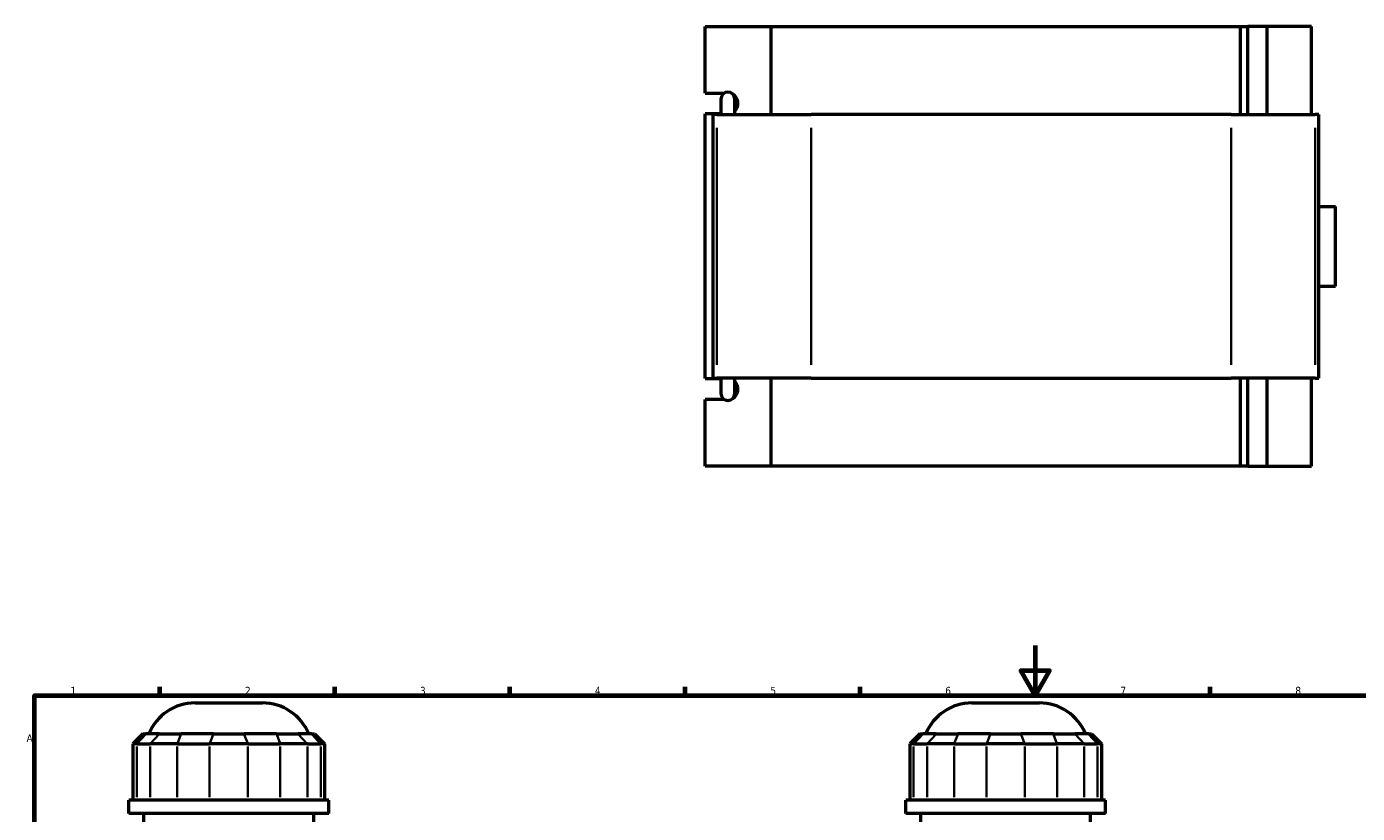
# Model space of a CAD drawing. Header units: millimetres. Extents: x 0 to 898, y -425 to 1013.
# Tile 5 of 6: x 17 to 549, y 527 to 842. Entities that reach past the tile are written whole.
import ezdxf

# ---------------------------------------------------------------- set-up
doc = ezdxf.new("R2010")
doc.units = ezdxf.units.MM
for name, color, linetype, lineweight in [('Border (ANSI)', 7, 'Continuous', 70), ('Visible (ANSI)', 7, 'Continuous', 50), ('Visible Narrow (ANSI)', 7, 'Continuous', 35)]:
    doc.layers.add(name, color=color, linetype=linetype, lineweight=lineweight)
doc.styles.add('Note Text (ANSI)', font='tahoma.ttf')

# ---------------------------------------------------------------- blocks, each defined once
blk = doc.blocks.new('Borders Default Border')
at = {"layer": 'Border (ANSI)'}
for p, q in [((70.08, 574), (70.08, 577.45)), ((140.17, 574), (140.17, 577.45)), ((210.25, 574), (210.25, 577.45)), ((280.33, 574), (280.33, 577.45)), ((350.42, 574), (350.42, 577.45)), ((490.58, 574), (490.58, 577.45))]:
    blk.add_line(p, q, dxfattribs=at)
at = {"layer": 'Border (ANSI)', "flags": 128}
for points in [[(420.5, 594), (420.5, 574), (414.73, 584), (426.27, 584), (420.5, 574)], [(20, 20), (20, 574), (821, 574), (821, 20), (20, 20)]]:
    blk.add_lwpolyline(points, dxfattribs=at)
at = {"layer": 'Border (ANSI)', "color": 230, "true_color": 0xff0080, "char_height": 3.05, "attachment_point": 7, "style": 'Note Text (ANSI)'}
for s, insert in [('1', (34.35, 574.4)), ('2', (104.2, 574.4)), ('3', (174.26, 574.34)), ('4', (244.23, 574.4)), ('5', (314.48, 574.34)), ('6', (384.49, 574.34)), ('7', (454.6, 574.4)), ('8', (524.63, 574.33)), ('A', (16.78, 555.35))]:
    blk.add_mtext(s, dxfattribs=dict(at, insert=insert))

msp = doc.modelspace()

# ---------------------------------------------------------------- linework, layer by layer
at = {"layer": 'Visible (ANSI)'}
for p, q in [((288.391, 815.286), (288.391, 841.886)), ((288.391, 841.886), (314.702, 841.886)), ((314.702, 841.886), (314.702, 806.686)), ((314.702, 841.886), (502.641, 841.886)), ((502.641, 841.886), (505.677, 841.886)), ((502.641, 806.686), (502.641, 841.886)), ((513.361, 841.886), (505.677, 841.886)), ((505.677, 806.686), (505.677, 841.886)), ((531.053, 841.886), (513.361, 841.886)), ((513.361, 806.686), (513.361, 841.886)), ((531.053, 806.686), (531.053, 841.886)), ((288.391, 815.286), (296.079, 815.286)), ((295.81, 815.114), (295.81, 815.286)), ((294.652, 812.846), (294.652, 806.686)), ((300.252, 806.686), (300.252, 812.846)), ((294.652, 806.886), (288.391, 806.886)), ((288.391, 700.886), (288.391, 806.886)), ((293.065, 806.686), (291.652, 806.686)), ((291.652, 701.086), (291.652, 806.686)), ((293.065, 806.686), (330.772, 806.686)), ((498.929, 806.686), (330.772, 806.686)), ((498.929, 806.686), (532.588, 806.686)), ((534.053, 806.686), (532.588, 806.686)), ((534.053, 701.086), (534.053, 806.686)), ((534.053, 769.886), (540.672, 769.886)), ((540.672, 737.886), (540.672, 769.886)), ((534.053, 737.886), (540.672, 737.886)), ((288.391, 700.886), (294.652, 700.886)), ((291.652, 701.086), (293.065, 701.086)), ((330.772, 701.086), (293.065, 701.086)), ((294.652, 701.086), (294.652, 694.926)), ((300.252, 694.926), (300.252, 701.086)), ((314.702, 701.086), (314.702, 665.886)), ((330.772, 701.086), (498.929, 701.086)), ((532.588, 701.086), (498.929, 701.086)), ((502.641, 665.886), (502.641, 701.086)), ((505.677, 665.886), (505.677, 701.086)), ((513.361, 665.886), (513.361, 701.086)), ((531.053, 665.886), (531.053, 701.086)), ((532.588, 701.086), (534.053, 701.086)), ((296.079, 692.486), (288.391, 692.486)), ((288.391, 665.886), (288.391, 692.486)), ((295.81, 692.486), (295.81, 692.657)), ((314.702, 665.886), (288.391, 665.886)), ((502.641, 665.886), (314.702, 665.886)), ((505.677, 665.886), (502.641, 665.886)), ((505.677, 665.886), (513.361, 665.886)), ((513.361, 665.886), (531.053, 665.886)), ((84.211, 571.007), (111.22, 571.007)), ((395.167, 571.007), (422.176, 571.007)), ((63.363, 558.617), (59.363, 554.617)), ((60.886, 554.617), (59.363, 554.617)), ((59.363, 554.617), (59.363, 532.067)), ((60.886, 554.617), (66.261, 554.617)), ((63.363, 558.617), (64.581, 558.617)), ((69.956, 558.617), (64.581, 558.617)), ((77.085, 554.617), (66.261, 554.617)), ((69.956, 558.617), (78.615, 558.617)), ((77.085, 554.617), (90.062, 554.617)), ((91.592, 558.617), (78.615, 558.617)), ((105.369, 554.617), (90.062, 554.617)), ((91.592, 558.617), (103.838, 558.617)), ((116.815, 558.617), (103.838, 558.617)), ((105.369, 554.617), (118.346, 554.617)), ((116.815, 558.617), (125.474, 558.617)), ((129.17, 554.617), (118.346, 554.617)), ((130.85, 558.617), (125.474, 558.617)), ((129.17, 554.617), (134.545, 554.617)), ((130.85, 558.617), (132.067, 558.617)), ((132.067, 558.617), (136.067, 554.617)), ((136.067, 554.617), (134.545, 554.617)), ((136.067, 554.617), (136.067, 532.067)), ((374.319, 558.617), (370.319, 554.617)), ((371.842, 554.617), (370.319, 554.617)), ((370.319, 554.617), (370.319, 532.067)), ((371.842, 554.617), (377.217, 554.617)), ((374.319, 558.617), (375.537, 558.617)), ((380.913, 558.617), (375.537, 558.617)), ((388.041, 554.617), (377.217, 554.617)), ((380.913, 558.617), (389.572, 558.617)), ((388.041, 554.617), (401.018, 554.617)), ((402.549, 558.617), (389.572, 558.617)), ((416.325, 554.617), (401.018, 554.617)), ((402.549, 558.617), (414.794, 558.617)), ((427.771, 558.617), (414.794, 558.617)), ((416.325, 554.617), (429.302, 554.617)), ((427.771, 558.617), (436.431, 558.617)), ((440.126, 554.617), (429.302, 554.617)), ((441.806, 558.617), (436.431, 558.617)), ((440.126, 554.617), (445.501, 554.617)), ((441.806, 558.617), (443.024, 558.617)), ((443.024, 558.617), (447.024, 554.617)), ((447.024, 554.617), (445.501, 554.617)), ((447.024, 554.617), (447.024, 532.067)), ((137.715, 532.067), (57.715, 532.067)), ((57.715, 526.757), (57.715, 532.067)), ((137.715, 526.757), (137.715, 532.067)), ((448.672, 532.067), (368.672, 532.067)), ((368.672, 526.757), (368.672, 532.067)), ((448.672, 526.757), (448.672, 532.067)), ((137.715, 526.757), (57.715, 526.757)), ((63.715, 430.007), (63.715, 526.757)), ((131.715, 430.007), (131.715, 526.757)), ((448.672, 526.757), (368.672, 526.757)), ((374.672, 430.007), (374.672, 526.757)), ((442.672, 466.007), (442.672, 526.757))]:
    msp.add_line(p, q, dxfattribs=at)
for centre, radius, start, end in [((297.452, 812.846), 2.8, 0, 180), ((297.452, 694.926), 2.8, 180, 0), ((84.211, 551.007), 20, 90, 157.63534), ((111.22, 551.007), 20, 22.36466, 90), ((395.167, 551.007), 20, 90, 157.63534), ((422.176, 551.007), 20, 22.36466, 90)]:
    msp.add_arc(centre, radius, start, end, dxfattribs=at)
for centre, start_param, end_param in [((297.6, 811.086), 0.7368949, 2.6463911), ((297.6, 696.686), 0.4952016, 2.4046977)]:
    msp.add_ellipse(centre, major_axis=(0, -4.2), ratio=0.9396926, start_param=start_param, end_param=end_param, dxfattribs=at)
at = {"layer": 'Visible Narrow (ANSI)'}
for p, q in [((293.065, 706.366), (293.065, 801.406)), ((330.772, 706.366), (330.772, 801.406)), ((498.929, 706.366), (498.929, 801.406)), ((532.588, 706.366), (532.588, 801.406)), ((64.396, 558.417), (61.07, 554.817)), ((69.772, 558.417), (66.446, 554.817)), ((78.539, 558.417), (77.161, 554.817)), ((91.516, 558.417), (90.138, 554.817)), ((103.915, 558.417), (105.292, 554.817)), ((116.892, 558.417), (118.269, 554.817)), ((125.659, 558.417), (128.985, 554.817)), ((131.034, 558.417), (134.36, 554.817)), ((375.353, 558.417), (372.027, 554.817)), ((380.728, 558.417), (377.402, 554.817)), ((389.495, 558.417), (388.117, 554.817)), ((402.472, 558.417), (401.094, 554.817)), ((414.871, 558.417), (416.249, 554.817)), ((427.848, 558.417), (429.226, 554.817)), ((436.615, 558.417), (439.941, 554.817)), ((441.991, 558.417), (445.317, 554.817)), ((60.886, 533.195), (60.886, 553.49)), ((66.261, 553.49), (66.261, 533.195)), ((77.085, 533.195), (77.085, 553.49)), ((90.062, 553.49), (90.062, 533.195)), ((105.369, 533.195), (105.369, 553.49)), ((118.346, 553.49), (118.346, 533.195)), ((129.17, 533.195), (129.17, 553.49)), ((134.545, 553.49), (134.545, 533.195)), ((371.842, 533.195), (371.842, 553.49)), ((377.217, 553.49), (377.217, 533.195)), ((388.041, 533.195), (388.041, 553.49)), ((401.018, 553.49), (401.018, 533.195)), ((416.325, 533.195), (416.325, 553.49)), ((429.302, 553.49), (429.302, 533.195)), ((440.126, 533.195), (440.126, 553.49)), ((445.501, 553.49), (445.501, 533.195))]:
    msp.add_line(p, q, dxfattribs=at)

# ---------------------------------------------------------------- block references
msp.add_blockref('Borders Default Border', (0, 0))

doc.saveas('drawing.dxf')
